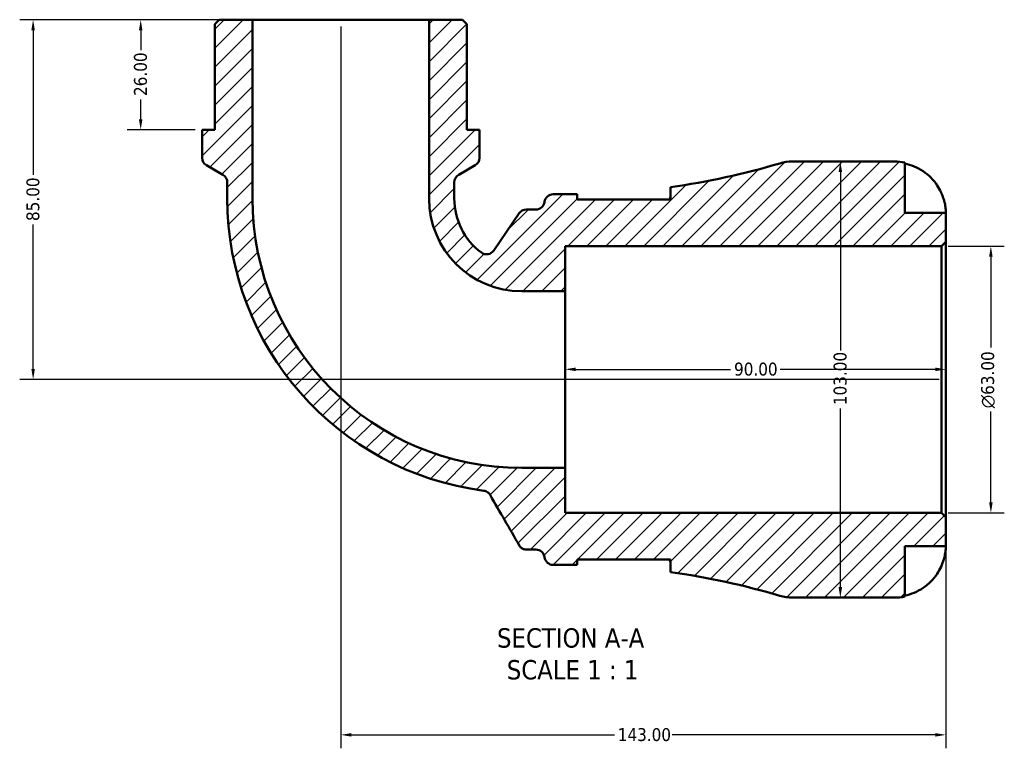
# Model space of a CAD drawing. Header units: millimetres. Extents: x 0 to 902, y -198 to 629.
# Tile 1 of 5: x 262 to 495, y -198 to -26. Entities that reach past the tile are written whole.
import ezdxf

# ---------------------------------------------------------------- set-up
doc = ezdxf.new("R2010")
doc.units = ezdxf.units.MM
for name, color, linetype, lineweight in [('Dimension (ANSI)', 7, 'Continuous', 25), ('Hatch (ANSI)', 7, 'Continuous', 18), ('Symbol (ANSI)', 7, 'Continuous', 25), ('Visible (ANSI)', 7, 'Continuous', 50)]:
    doc.layers.add(name, color=color, linetype=linetype, lineweight=lineweight)
doc.styles.add('Label Text (ANSI)', font='tahoma.ttf')
doc.styles.add('Note Text (ANSI)', font='tahoma.ttf')
doc.dimstyles.new('Default - mm (ANSI)', dxfattribs={"dimtxt": 3.04800009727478, "dimasz": 2.5, "dimexe": 3.175, "dimexo": 1.6002, "dimgap": 0.7999999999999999, "dimtad": 0, "dimtoh": 1, "dimrnd": 1e-08, "dimzin": 4, "dimdsep": 46, "dimtxsty": 'Note Text (ANSI)', "dimcen": 0.09, "dimdle": 10, "dimclrd": 256, "dimclre": 256, "dimclrt": 256, "dimadec": 1, "dimazin": 1, "dimtfac": 1, "dimtofl": 0, "dimtmove": 0, "dimatfit": 3, "dimfxl": 1, "dimtolj": 1, "dimtzin": 4, "dimlwd": -1, "dimlwe": -1, "dimarcsym": 0})

# ---------------------------------------------------------------- blocks, each defined once
blk = doc.blocks.new('*D7')
at = {"layer": 'Defpoints', "color": 0, "transparency": 16777216}
for p in [(390.9413381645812, -108.9689516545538), (390.9413381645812, -111.386205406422), (480.9413381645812, -111.3862054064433)]:
    blk.add_point(p, dxfattribs=at)
at = {"layer": 'Dimension (ANSI)', "transparency": 16777216}
for p, q in [((393.4413381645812, -108.9689516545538), (430.0831728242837, -108.9689516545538)), ((478.4413381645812, -108.9689516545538), (441.7995035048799, -108.9689516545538))]:
    blk.add_line(p, q, dxfattribs=at)
for points in [[(393.4413381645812, -108.5522849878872), (393.4413381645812, -109.3856183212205), (390.9413381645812, -108.9689516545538)], [(478.4413381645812, -108.5522849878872), (478.4413381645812, -109.3856183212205), (480.9413381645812, -108.9689516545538)]]:
    blk.add_solid(points, dxfattribs=at)
at = {"layer": 'Dimension (ANSI)', "transparency": 16777216, "insert": (430.8831728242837, -107.3825177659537), "char_height": 3.04800009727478, "attachment_point": 1, "style": 'Note Text (ANSI)'}
blk.add_mtext('\\A1;90.00', dxfattribs=at)
blk = doc.blocks.new('*D8')
at = {"layer": 'Defpoints', "color": 0, "transparency": 16777216}
for p in [(479.9113381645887, -79.88620540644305), (491.5834099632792, -79.88620540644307), (479.9113381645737, -142.886205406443)]:
    blk.add_point(p, dxfattribs=at)
at = {"layer": 'Dimension (ANSI)', "transparency": 16777216}
for p, q in [((481.5115381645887, -79.88620540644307), (494.7584099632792, -79.88620540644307)), ((491.5834099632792, -82.38620540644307), (491.5834099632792, -103.8133050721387)), ((491.5834099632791, -140.386205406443), (491.5834099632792, -118.9591057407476)), ((481.5115381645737, -142.886205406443), (494.7584099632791, -142.886205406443))]:
    blk.add_line(p, q, dxfattribs=at)
for points in [[(491.1667432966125, -82.38620540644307), (492.0000766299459, -82.38620540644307), (491.5834099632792, -79.88620540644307)], [(491.1667432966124, -140.386205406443), (492.0000766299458, -140.386205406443), (491.5834099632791, -142.886205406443)]]:
    blk.add_solid(points, dxfattribs=at)
at = {"layer": 'Dimension (ANSI)', "transparency": 16777216, "insert": (489.2904008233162, -118.1591057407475), "char_height": 3.04800009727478, "attachment_point": 1, "rotation": 90, "style": 'Note Text (ANSI)'}
blk.add_mtext('\\A1;\\fAIGDT|b0|i0;\\H3.0480;\\ln\\fTahoma|b0|i0;\\H3.0480;63.00', dxfattribs=at)
blk = doc.blocks.new('*D9')
at = {"layer": 'Defpoints', "color": 0, "transparency": 16777216}
for p in [(317.0764381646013, -26.38620540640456), (290.6439881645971, -52.38620540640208), (305.1536381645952, -52.38620540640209)]:
    blk.add_point(p, dxfattribs=at)
at = {"layer": 'Dimension (ANSI)', "transparency": 16777216}
for p, q in [((315.4762381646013, -26.38620540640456), (287.4689881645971, -26.38620540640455)), ((290.6439881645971, -28.88620540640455), (290.6439881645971, -33.57102730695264)), ((290.6439881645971, -49.88620540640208), (290.6439881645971, -45.20138350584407)), ((303.5534381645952, -52.38620540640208), (287.4689881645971, -52.38620540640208))]:
    blk.add_line(p, q, dxfattribs=at)
for points in [[(290.2273214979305, -28.88620540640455), (291.0606548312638, -28.88620540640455), (290.6439881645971, -26.38620540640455)], [(290.2273214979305, -49.88620540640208), (291.0606548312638, -49.88620540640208), (290.6439881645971, -52.38620540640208)]]:
    blk.add_solid(points, dxfattribs=at)
at = {"layer": 'Dimension (ANSI)', "transparency": 16777216, "insert": (289.0565307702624, -44.40138350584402), "char_height": 3.04800009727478, "attachment_point": 1, "rotation": 90, "style": 'Note Text (ANSI)'}
blk.add_mtext('\\A1;26.00', dxfattribs=at)
blk = doc.blocks.new('*D10')
at = {"layer": 'Defpoints', "color": 0, "transparency": 16777216}
for p in [(317.0764381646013, -26.38620540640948), (265.2214209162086, -111.3862054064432), (480.9413381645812, -111.3862054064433)]:
    blk.add_point(p, dxfattribs=at)
at = {"layer": 'Dimension (ANSI)', "transparency": 16777216}
for p, q in [((315.4762381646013, -26.38620540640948), (262.0464209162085, -26.38620540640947)), ((265.2214209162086, -28.88620540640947), (265.2214209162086, -63.0352046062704)), ((265.2214209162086, -108.8862054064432), (265.2214209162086, -74.73720620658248)), ((479.3411381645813, -111.3862054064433), (262.0464209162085, -111.3862054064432))]:
    blk.add_line(p, q, dxfattribs=at)
for points in [[(264.8047542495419, -28.88620540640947), (265.6380875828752, -28.88620540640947), (265.2214209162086, -26.38620540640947)], [(264.8047542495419, -108.8862054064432), (265.6380875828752, -108.8862054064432), (265.2214209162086, -111.3862054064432)]]:
    blk.add_solid(points, dxfattribs=at)
at = {"layer": 'Dimension (ANSI)', "transparency": 16777216, "insert": (263.6278224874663, -73.93720620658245), "char_height": 3.04800009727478, "attachment_point": 1, "rotation": 90, "style": 'Note Text (ANSI)'}
blk.add_mtext('\\A1;85.00', dxfattribs=at)
blk = doc.blocks.new('*D11')
at = {"layer": 'Defpoints', "color": 0, "transparency": 16777216}
for p in [(337.9413381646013, -26.38620540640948), (480.9413381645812, -143.9162054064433), (480.9413381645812, -195.2986038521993)]:
    blk.add_point(p, dxfattribs=at)
at = {"layer": 'Dimension (ANSI)', "transparency": 16777216}
for p, q in [((337.9413381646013, -27.98640540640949), (337.9413381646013, -198.4736038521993)), ((480.9413381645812, -145.5164054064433), (480.9413381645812, -198.4736038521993)), ((340.4413381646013, -195.2986038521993), (402.6016308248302, -195.2986038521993)), ((478.4413381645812, -195.2986038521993), (416.2810455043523, -195.2986038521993))]:
    blk.add_line(p, q, dxfattribs=at)
for points in [[(340.4413381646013, -194.8819371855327), (340.4413381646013, -195.715270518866), (337.9413381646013, -195.2986038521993)], [(478.4413381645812, -194.8819371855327), (478.4413381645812, -195.715270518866), (480.9413381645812, -195.2986038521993)]]:
    blk.add_solid(points, dxfattribs=at)
at = {"layer": 'Dimension (ANSI)', "transparency": 16777216, "insert": (403.4016308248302, -193.7111464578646), "char_height": 3.04800009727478, "attachment_point": 1, "style": 'Note Text (ANSI)'}
blk.add_mtext('\\A1;143.00', dxfattribs=at)
blk = doc.blocks.new('*D12')
at = {"layer": 'Defpoints', "color": 0, "transparency": 16777216}
for p in [(456.0054959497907, -59.88620540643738), (456.0054959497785, -59.88620540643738), (456.0054959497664, -162.8862054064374)]:
    blk.add_point(p, dxfattribs=at)
at = {"layer": 'Dimension (ANSI)', "transparency": 16777216}
for p, q in [((456.0054959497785, -62.38620540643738), (456.0054959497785, -104.5464980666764)), ((456.0054959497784, -160.3862054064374), (456.0054959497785, -118.2259127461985))]:
    blk.add_line(p, q, dxfattribs=at)
for points in [[(455.5888292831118, -62.38620540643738), (456.4221626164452, -62.38620540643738), (456.0054959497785, -59.88620540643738)], [(455.5888292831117, -160.3862054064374), (456.4221626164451, -160.3862054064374), (456.0054959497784, -162.8862054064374)]]:
    blk.add_solid(points, dxfattribs=at)
at = {"layer": 'Dimension (ANSI)', "transparency": 16777216, "insert": (454.4180385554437, -117.4259127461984), "char_height": 3.04800009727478, "attachment_point": 1, "rotation": 90, "style": 'Note Text (ANSI)'}
blk.add_mtext('\\A1;103.00', dxfattribs=at)

msp = doc.modelspace()

# ---------------------------------------------------------------- hatches: boundary and pattern name
at = {"layer": 'Hatch (ANSI)'}
h = msp.add_hatch(dxfattribs=at)
h.set_pattern_fill('ANSI31', color=256, scale=25.4, style=0)
h.set_pattern_definition([(45, (0, 0), (-2.245064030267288, 2.245064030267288), [])])
edge = h.paths.add_edge_path()
edge.add_ellipse((444.6596096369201, -152.586205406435), major_axis=(-2.931299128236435, -9.874081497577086), ratio=1, start_angle=0, end_angle=16.53447088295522)
edge.add_line((444.6596096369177, -162.8862054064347), (468.8163381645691, -162.8862054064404))
edge.add_ellipse((468.8163381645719, -150.7612054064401), major_axis=(-2.865561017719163e-12, -12.12500000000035), ratio=1, start_angle=2.658763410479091e-14, end_angle=11.53695903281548)
edge.add_line((471.2413381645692, -162.6412306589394), (471.241338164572, -150.761205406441))
edge.add_line((471.241338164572, -150.761205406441), (480.941338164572, -150.7612054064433))
edge.add_line((480.9413381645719, -150.7612054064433), (480.9413381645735, -143.9162054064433))
edge.add_line((480.9413381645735, -143.9162054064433), (479.9113381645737, -142.886205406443))
edge.add_line((479.9113381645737, -142.886205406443), (390.9413381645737, -142.886205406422))
edge.add_line((390.9413381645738, -142.886205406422), (390.9413381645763, -132.251105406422))
edge.add_line((390.9413381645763, -132.251105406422), (380.6938381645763, -132.2511054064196))
edge.add_ellipse((380.6938381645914, -68.63370540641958), major_axis=(-1.505277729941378e-11, -63.61740000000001), ratio=1, start_angle=270, end_angle=360, ccw=False)
edge.add_line((317.0764381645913, -68.63370540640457), (317.0764381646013, -26.38620540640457))
edge.add_line((317.0764381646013, -26.38620540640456), (309.1643381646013, -26.38620540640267))
edge.add_line((309.1643381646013, -26.38620540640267), (308.134338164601, -27.41620540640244))
edge.add_line((308.134338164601, -27.41620540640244), (308.1343381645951, -52.38620540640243))
edge.add_line((308.1343381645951, -52.38620540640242), (305.1536381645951, -52.38620540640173))
edge.add_line((305.1536381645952, -52.38620540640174), (305.1536381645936, -58.99686385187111))
edge.add_ellipse((307.2136381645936, -58.9968638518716), major_axis=(-2.060000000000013, 4.957317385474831e-13), ratio=1, start_angle=2.011918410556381e-13, end_angle=60.00000000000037)
edge.add_line((306.1836381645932, -60.78087618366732), (310.0850381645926, -63.03335052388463))
edge.add_ellipse((309.0550381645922, -64.81736285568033), major_axis=(1.030000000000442, 1.784012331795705), ratio=1, start_angle=300.0000000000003, end_angle=359.99999999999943, ccw=False)
edge.add_line((311.1150381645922, -64.81736285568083), (311.1150381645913, -68.63370540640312))
edge.add_ellipse((380.6938381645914, -68.63370540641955), major_axis=(-69.57880000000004, 1.640837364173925e-11), ratio=1, start_angle=0, end_angle=82.59036094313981)
edge.add_spline(control_points=[(371.7207872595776, -137.6314862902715), (371.9009702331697, -137.6549187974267), (372.0772635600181, -137.7020879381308), (372.4128832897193, -137.8414412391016), (372.5707393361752, -137.9330148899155), (372.9268024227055, -138.2080923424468), (373.1050157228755, -138.4119793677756), (373.2391369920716, -138.6442842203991)], knot_values=[-0.189492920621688, -0.189492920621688, -0.189492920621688, -0.189492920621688, -0.1349828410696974, -0.1349828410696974, -0.08047276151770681, -0.08047276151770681, 0, 0, 0, 0], degree=3, periodic=0)
edge.add_line((373.2391369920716, -138.6442842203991), (380.0991673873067, -150.5262054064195))
edge.add_spline(control_points=[(380.0991673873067, -150.5262054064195), (380.2123400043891, -150.722226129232), (380.3570498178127, -150.8982609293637), (380.6978896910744, -151.1961817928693), (380.8917011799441, -151.316041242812), (381.3492591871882, -151.5038116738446), (381.61493718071, -151.5562054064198), (381.8831797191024, -151.5562054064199)], knot_values=[-0.216279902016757, -0.216279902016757, -0.216279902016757, -0.216279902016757, -0.1483763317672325, -0.1483763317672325, -0.08047276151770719, -0.08047276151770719, 0, 0, 0, 0], degree=3, periodic=0)
edge.add_line((381.8831797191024, -151.5562054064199), (384.0661523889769, -151.5562054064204))
edge.add_ellipse((384.0661523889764, -153.6162054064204), major_axis=(4.957317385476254e-13, 2.060000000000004), ratio=1, start_angle=277.18075578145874, end_angle=359.9999999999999, ccw=False)
edge.add_ellipse((388.1538381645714, -153.1012054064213), major_axis=(-2.043842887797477, -0.2574999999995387), ratio=1, start_angle=0, end_angle=82.81924421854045)
edge.add_line((388.1538381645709, -155.1612054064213), (391.4938381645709, -155.1612054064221))
edge.add_ellipse((391.4938381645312, -331.6751135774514), major_axis=(3.968247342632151e-11, 176.5139081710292), ratio=1, start_angle=359.24772622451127, end_angle=360, ccw=False)
edge.add_line((393.8113381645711, -155.1764196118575), (393.8113381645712, -153.9012054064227))
edge.add_line((393.8113381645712, -153.9012054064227), (415.8613381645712, -153.9012054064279))
edge.add_line((415.8613381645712, -153.9012054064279), (415.8613381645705, -156.8512458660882))
edge.add_ellipse((391.4938381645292, -331.6751135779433), major_axis=(24.36750000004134, 174.8238677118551), ratio=1, start_angle=351.4004726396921, end_angle=360, ccw=False)
edge = h.paths.add_edge_path()
edge.add_ellipse((444.6596096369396, -70.1862054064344), major_axis=(2.46977690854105e-12, 10.2999999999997), ratio=1, start_angle=3.565142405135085e-15, end_angle=16.53447088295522)
edge.add_ellipse((391.4938381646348, 108.9027027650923), major_axis=(50.23447234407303, -169.2148266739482), ratio=1, start_angle=351.40047263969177, end_angle=360, ccw=False)
edge.add_line((415.861338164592, -65.92116494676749), (415.8613381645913, -68.87120540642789))
edge.add_line((415.8613381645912, -68.87120540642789), (393.8113381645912, -68.87120540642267))
edge.add_line((393.8113381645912, -68.87120540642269), (393.8113381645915, -67.59599120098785))
edge.add_ellipse((391.4938381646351, 108.9027027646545), major_axis=(2.317499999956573, -176.4986939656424), ratio=1, start_angle=359.24772622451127, end_angle=360, ccw=False)
edge.add_line((391.4938381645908, -67.61120540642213), (388.1538381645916, -67.61120540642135))
edge.add_ellipse((388.1538381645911, -69.67120540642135), major_axis=(4.77968170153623e-13, 2.060000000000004), ratio=1, start_angle=0, end_angle=82.81924421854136)
edge.add_ellipse((384.0661523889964, -69.15620540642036), major_axis=(2.043842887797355, -0.2575000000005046), ratio=1, start_angle=277.18075578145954, end_angle=360, ccw=False)
edge.add_line((384.066152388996, -71.21620540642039), (381.7831546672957, -71.21620540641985))
edge.add_ellipse((381.7831546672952, -73.27620540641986), major_axis=(4.779681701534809e-13, 2.060000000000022), ratio=1, start_angle=0, end_angle=55.73927222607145)
edge.add_line((380.08059689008, -72.11650845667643), (374.0967676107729, -80.90140271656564))
edge.add_ellipse((372.3942098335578, -79.74170576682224), major_axis=(1.702557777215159, -1.159696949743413), ratio=1, start_angle=267.49453442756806, end_angle=360.0000000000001, ccw=False)
edge.add_ellipse((380.6938381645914, -68.63370540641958), major_axis=(-9.532643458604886, -12.75823479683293), ratio=1, start_angle=306.76619334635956, end_angle=360, ccw=False)
edge.add_line((364.7676381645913, -68.63370540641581), (364.7676381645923, -64.8173628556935))
edge.add_ellipse((366.8276381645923, -64.817362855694), major_axis=(-2.060000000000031, 4.957317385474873e-13), ratio=1, start_angle=300.0000000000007, end_angle=359.99999999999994, ccw=False)
edge.add_line((365.7976381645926, -63.03335052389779), (369.6990381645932, -60.78087618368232))
edge.add_ellipse((368.6690381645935, -58.99686385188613), major_axis=(1.029999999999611, -1.7840123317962), ratio=1, start_angle=0, end_angle=59.99999999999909)
edge.add_line((370.7290381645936, -58.99686385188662), (370.7290381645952, -52.38620540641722))
edge.add_line((370.7290381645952, -52.38620540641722), (367.7483381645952, -52.38620540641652))
edge.add_line((367.7483381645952, -52.38620540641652), (367.7483381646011, -27.41620540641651))
edge.add_line((367.7483381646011, -27.41620540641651), (366.7183381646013, -26.3862054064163))
edge.add_line((366.7183381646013, -26.38620540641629), (358.8062381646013, -26.38620540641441))
edge.add_line((358.8062381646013, -26.38620540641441), (358.8062381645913, -68.6337054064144))
edge.add_ellipse((380.6938381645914, -68.63370540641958), major_axis=(-21.88760000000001, 5.172804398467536e-12), ratio=1, start_angle=9.439515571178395e-15, end_angle=90)
edge.add_line((380.6938381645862, -90.5213054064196), (390.9413381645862, -90.52130540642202))
edge.add_line((390.9413381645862, -90.52130540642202), (390.9413381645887, -79.88620540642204))
edge.add_line((390.9413381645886, -79.88620540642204), (479.9113381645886, -79.88620540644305))
edge.add_line((479.9113381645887, -79.88620540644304), (480.941338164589, -78.85620540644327))
edge.add_line((480.941338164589, -78.85620540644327), (480.9413381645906, -72.01120540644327))
edge.add_line((480.9413381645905, -72.01120540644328), (471.2413381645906, -72.011205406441))
edge.add_line((471.2413381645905, -72.011205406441), (471.2413381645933, -60.13118015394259))
edge.add_ellipse((468.8163381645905, -72.01120540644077), major_axis=(2.425000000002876, 11.88002525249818), ratio=1, start_angle=0, end_angle=11.53695903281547)
edge.add_line((468.8163381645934, -59.88620540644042), (444.659609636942, -59.8862054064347))

# ---------------------------------------------------------------- linework, layer by layer
at = {"layer": 'Visible (ANSI)'}
for p, q in [((309.1643381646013, -26.38620540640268), (308.134338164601, -27.41620540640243)), ((308.134338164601, -27.41620540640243), (308.1343381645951, -52.38620540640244)), ((317.0764381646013, -26.38620540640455), (309.1643381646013, -26.38620540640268)), ((317.0764381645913, -68.63370540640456), (317.0764381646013, -26.38620540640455)), ((358.8062381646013, -26.38620540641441), (317.0764381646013, -26.38620540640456)), ((366.7183381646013, -26.38620540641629), (358.8062381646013, -26.38620540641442)), ((358.8062381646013, -26.38620540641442), (358.8062381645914, -68.6337054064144)), ((367.748338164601, -27.41620540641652), (366.7183381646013, -26.38620540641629)), ((367.7483381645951, -52.38620540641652), (367.748338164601, -27.41620540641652)), ((308.1343381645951, -52.38620540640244), (305.1536381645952, -52.38620540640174)), ((305.1536381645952, -52.38620540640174), (305.1536381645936, -58.99686385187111)), ((370.7290381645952, -52.38620540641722), (367.7483381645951, -52.38620540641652)), ((370.7290381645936, -58.99686385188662), (370.7290381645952, -52.38620540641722)), ((468.8163381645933, -59.88620540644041), (444.659609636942, -59.8862054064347)), ((471.2413381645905, -72.01120540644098), (471.2413381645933, -60.13118015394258)), ((306.1836381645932, -60.78087618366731), (310.0850381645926, -63.03335052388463)), ((365.7976381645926, -63.0333505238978), (369.6990381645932, -60.78087618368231)), ((311.1150381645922, -64.81736285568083), (311.1150381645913, -68.63370540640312)), ((364.7676381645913, -68.63370540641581), (364.7676381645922, -64.8173628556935)), ((415.861338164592, -65.9211649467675), (415.8613381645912, -68.87120540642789)), ((391.4938381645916, -67.61120540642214), (388.1538381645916, -67.61120540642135)), ((393.8113381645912, -68.87120540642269), (393.8113381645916, -67.59599120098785)), ((415.8613381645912, -68.87120540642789), (393.8113381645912, -68.87120540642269)), ((380.08059689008, -72.11650845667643), (374.0967676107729, -80.90140271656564)), ((384.0661523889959, -71.21620540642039), (381.7831546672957, -71.21620540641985)), ((480.9413381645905, -72.01120540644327), (471.2413381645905, -72.01120540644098)), ((480.941338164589, -78.85620540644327), (480.9413381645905, -72.01120540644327)), ((479.9113381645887, -79.88620540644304), (480.941338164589, -78.85620540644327)), ((480.9413381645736, -143.9162054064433), (480.941338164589, -78.85620540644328)), ((390.9413381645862, -90.52130540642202), (390.9413381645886, -79.88620540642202)), ((390.9413381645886, -79.88620540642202), (479.9113381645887, -79.88620540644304)), ((479.9113381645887, -79.88620540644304), (479.9113381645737, -142.886205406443)), ((380.6938381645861, -90.52130540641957), (390.9413381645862, -90.52130540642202)), ((390.9413381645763, -132.251105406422), (390.9413381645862, -90.52130540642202)), ((390.9413381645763, -132.251105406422), (380.6938381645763, -132.2511054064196)), ((390.9413381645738, -142.886205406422), (390.9413381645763, -132.251105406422)), ((479.9113381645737, -142.886205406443), (390.9413381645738, -142.886205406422)), ((480.9413381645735, -143.9162054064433), (479.9113381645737, -142.886205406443)), ((480.9413381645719, -150.7612054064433), (480.9413381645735, -143.9162054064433)), ((471.2413381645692, -162.6412306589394), (471.2413381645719, -150.761205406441)), ((471.2413381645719, -150.761205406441), (480.9413381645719, -150.7612054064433)), ((381.8831797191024, -151.5562054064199), (384.0661523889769, -151.5562054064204)), ((388.1538381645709, -155.1612054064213), (391.4938381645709, -155.1612054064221)), ((393.8113381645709, -155.1764196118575), (393.8113381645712, -153.9012054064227)), ((393.8113381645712, -153.9012054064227), (415.8613381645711, -153.9012054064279)), ((415.8613381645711, -153.9012054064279), (415.8613381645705, -156.8512458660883)), ((444.6596096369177, -162.8862054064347), (468.8163381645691, -162.8862054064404))]:
    msp.add_line(p, q, dxfattribs=at)
for centre, radius, start, end in [((307.2136381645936, -58.9968638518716), 2.060000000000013, 180, 239.9999999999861), ((368.6690381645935, -58.99686385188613), 2.060000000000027, 299.9999999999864, 0), ((391.4938381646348, 108.9027027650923), 176.5139081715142, 277.9349435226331, 286.5344708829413), ((444.6596096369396, -70.1862054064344), 10.2999999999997, 89.99999999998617, 106.5344708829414), ((468.8163381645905, -72.01120540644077), 12.12500000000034, 78.46304096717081, 89.99999999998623), ((309.0550381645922, -64.81736285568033), 2.060000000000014, 0, 59.99999999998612), ((366.8276381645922, -64.817362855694), 2.060000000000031, 119.9999999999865, 180), ((380.6938381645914, -68.63370540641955), 69.57880000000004, 180, 262.5903609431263), ((380.6938381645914, -68.63370540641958), 63.61740000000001, 180, 269.9999999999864), ((380.6938381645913, -68.63370540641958), 21.88760000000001, 180, 269.9999999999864), ((380.6938381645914, -68.63370540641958), 15.92620000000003, 180, 233.2338066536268), ((384.0661523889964, -69.15620540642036), 2.060000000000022, 269.9999999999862, 352.8192442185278), ((388.1538381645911, -69.67120540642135), 2.060000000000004, 89.99999999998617, 172.8192442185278), ((391.4938381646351, 108.9027027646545), 176.5139081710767, 269.9999999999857, 270.7522737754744), ((381.7831546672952, -73.27620540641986), 2.060000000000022, 89.99999999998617, 145.7392722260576), ((372.3942098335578, -79.74170576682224), 2.059999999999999, 233.2338066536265, 325.7392722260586), ((384.0661523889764, -153.6162054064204), 2.060000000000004, 7.180755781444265, 89.99999999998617), ((388.1538381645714, -153.1012054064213), 2.060000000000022, 187.1807557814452, 269.9999999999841), ((391.4938381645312, -331.6751135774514), 176.5139081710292, 89.24772622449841, 89.99999999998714), ((391.4938381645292, -331.6751135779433), 176.5139081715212, 73.46552911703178, 82.06505647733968), ((444.6596096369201, -152.586205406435), 10.2999999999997, 253.4655291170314, 269.9999999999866), ((468.8163381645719, -150.7612054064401), 12.12500000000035, 269.9999999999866, 281.5369590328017)]:
    msp.add_arc(centre, radius, start, end, dxfattribs=at)
for points, knots in [([(471.2413381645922, -60.36116142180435), (472.0178861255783, -60.52038806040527), (472.7763271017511, -60.75986410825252), (474.1391948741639, -61.3257682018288), (474.8658212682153, -61.70774592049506), (476.2220050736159, -62.61660458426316), (476.8515718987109, -63.14347148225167), (477.9106947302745, -64.20561545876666), (478.4374324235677, -64.83911320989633), (479.2448518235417, -66.05173732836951), (479.5552103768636, -66.61129476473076), (479.8095589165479, -67.16120540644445)], [0.2300371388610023, 0.2300371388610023, 0.2300371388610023, 0.2300371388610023, 0.4481544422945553, 0.4481544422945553, 0.6727436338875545, 0.6727436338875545, 0.8973328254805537, 0.8973328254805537, 1.122732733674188, 1.122732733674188, 1.29814861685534, 1.29814861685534, 1.29814861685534, 1.29814861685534]), ([(479.8095589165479, -67.16120540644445), (479.9039206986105, -67.36521895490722), (479.9931719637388, -67.57158372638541), (480.1672657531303, -68.00406600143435), (480.2507499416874, -68.22950355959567), (480.4235985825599, -68.73927140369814), (480.5075179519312, -69.02054339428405), (480.7092302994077, -69.79214447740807), (480.7941593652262, -70.2508316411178), (480.9044672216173, -71.06619381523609), (480.9251727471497, -71.40320819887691), (480.9435767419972, -71.88366390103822), (480.9413381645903, -72.01120540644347), (480.9413381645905, -72.01120540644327)], [-0.7851646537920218, -0.7851646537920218, -0.7851646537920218, -0.7851646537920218, -0.7167420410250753, -0.7167420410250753, -0.642593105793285, -0.642593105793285, -0.5481733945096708, -0.5481733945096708, -0.3758449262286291, -0.3758449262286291, -0.1926591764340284, -0.1926591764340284, 0, 0, 0, 0]), ([(415.6464688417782, -68.87121742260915), (415.6584778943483, -68.84683916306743), (415.6700033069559, -68.82261846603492), (415.8000237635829, -68.5392225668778), (415.861338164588, -68.30023415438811), (415.8613381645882, -68.08527811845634)], [-0.4378894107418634, -0.4378894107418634, -0.4378894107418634, -0.4378894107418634, -0.418157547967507, -0.418157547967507, -0.2054532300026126, -0.2054532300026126, -0.2054532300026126, -0.2054532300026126]), ([(371.7207872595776, -137.6314862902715), (371.9009702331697, -137.6549187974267), (372.0772635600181, -137.7020879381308), (372.4128832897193, -137.8414412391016), (372.5707393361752, -137.9330148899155), (372.9268024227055, -138.2080923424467), (373.1050157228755, -138.4119793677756), (373.2391369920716, -138.6442842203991)], [-0.189492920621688, -0.189492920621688, -0.189492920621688, -0.189492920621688, -0.1349828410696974, -0.1349828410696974, -0.08047276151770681, -0.08047276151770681, 0, 0, 0, 0]), ([(373.2391369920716, -138.6442842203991), (374.395989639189, -140.6480117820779), (375.5528422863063, -142.6517393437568), (377.8395190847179, -146.6123797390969), (378.9693432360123, -148.5692925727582), (380.0991673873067, -150.5262054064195)], [-1.490940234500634, -1.490940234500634, -1.490940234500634, -1.490940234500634, -0.7968286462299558, -0.7968286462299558, -0.1189341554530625, -0.1189341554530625, -0.1189341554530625, -0.1189341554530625]), ([(380.0991673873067, -150.5262054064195), (380.2123400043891, -150.722226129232), (380.3570498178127, -150.8982609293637), (380.6978896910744, -151.1961817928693), (380.8917011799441, -151.316041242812), (381.3492591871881, -151.5038116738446), (381.61493718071, -151.5562054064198), (381.8831797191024, -151.5562054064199)], [-0.216279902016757, -0.216279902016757, -0.216279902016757, -0.216279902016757, -0.1483763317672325, -0.1483763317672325, -0.08047276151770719, -0.08047276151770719, 0, 0, 0, 0]), ([(480.9413381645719, -150.7612054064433), (480.9413381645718, -150.7612054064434), (480.9418475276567, -150.8198529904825), (480.9374718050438, -151.0629077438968), (480.931900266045, -151.2579283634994), (480.8871953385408, -151.8461789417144), (480.8380836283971, -152.2748190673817), (480.6740372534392, -153.1114958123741), (480.5863987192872, -153.4755189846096), (480.3910155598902, -154.1353488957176), (480.2954986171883, -154.4208928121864), (480.0775405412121, -155.0013576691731), (479.9553647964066, -155.2941190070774), (479.818346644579, -155.5921769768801), (479.8139580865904, -155.6016942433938), (479.809558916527, -155.6112054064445)], [-3.375359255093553, -3.375359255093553, -3.375359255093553, -3.375359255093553, -3.244720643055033, -3.244720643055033, -3.100812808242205, -3.100812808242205, -2.913185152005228, -2.913185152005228, -2.785408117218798, -2.785408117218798, -2.690943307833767, -2.690943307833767, -2.594272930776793, -2.594272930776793, -2.591082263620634, -2.591082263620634, -2.591082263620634, -2.591082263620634]), ([(479.809558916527, -155.6112054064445), (479.5552103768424, -156.161116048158), (479.2448518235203, -156.7206734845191), (478.4374324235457, -157.9332976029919), (477.9106947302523, -158.5667953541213), (476.851571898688, -159.6289393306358), (476.222005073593, -160.155806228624), (474.8658212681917, -161.0646648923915), (474.1391948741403, -161.4466426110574), (472.7763271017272, -162.0125467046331), (472.0178861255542, -162.2520227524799), (471.241338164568, -162.4112493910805)], [5.914314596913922, 5.914314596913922, 5.914314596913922, 5.914314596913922, 6.089730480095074, 6.089730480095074, 6.315130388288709, 6.315130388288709, 6.539719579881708, 6.539719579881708, 6.764308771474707, 6.764308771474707, 6.982426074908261, 6.982426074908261, 6.982426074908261, 6.982426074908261])]:
    msp.add_open_spline(points, degree=3, knots=knots, dxfattribs=at)
msp.add_open_spline([(415.8613381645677, -154.6871326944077), (415.8613381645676, -154.4521815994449), (415.7880998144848, -154.1885522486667), (415.6464643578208, -153.9012051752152)], degree=3, dxfattribs=at)

# ---------------------------------------------------------------- texts
at = {"layer": 'Symbol (ANSI)', "char_height": 4.571999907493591, "attachment_point": 7, "style": 'Label Text (ANSI)'}
for s, insert in [('SECTION A-A', (374.8595783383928, -174.7786965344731)), ('SCALE 1 : 1', (377.178923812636, -182.2915538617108))]:
    msp.add_mtext(s, dxfattribs=dict(at, insert=insert))

# ---------------------------------------------------------------- dimensions: what is measured, and where the dimension line sits
at = {"layer": 'Dimension (ANSI)'}
for base, p1, p2, angle, override, picture, middle in [((265.2214209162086, -111.3862054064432), (317.0764381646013, -26.38620540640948), (480.9413381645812, -111.3862054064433), 90, {"dimtoh": 0, "dimdec": 2, "dimtp": 0, "dimtm": -0, "dimtdec": 2, "dimatfit": 1}, '*D10', (265.2214209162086, -68.8862054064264)), ((290.6439881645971, -52.38620540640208), (317.0764381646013, -26.38620540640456), (305.1536381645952, -52.38620540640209), 270, {"dimtoh": 0, "dimdec": 2, "dimtp": 0, "dimtm": -0, "dimtdec": 2, "dimatfit": 1}, '*D9', (290.6439881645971, -39.38620540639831)), ((480.9413381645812, -195.2986038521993), (337.9413381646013, -26.38620540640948), (480.9413381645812, -143.9162054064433), 180, {"dimtoh": 0, "dimdec": 2, "dimtp": 0, "dimtm": -0, "dimtdec": 2, "dimatfit": 1}, '*D11', (409.4413381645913, -195.2986038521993)), ((456.0054959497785, -59.88620540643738), (456.0054959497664, -162.8862054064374), (456.0054959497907, -59.88620540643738), 270, {"dimtoh": 0, "dimdec": 2, "dimse1": 1, "dimse2": 1, "dimtp": 0, "dimtm": -0, "dimtdec": 2, "dimatfit": 1}, '*D12', (456.0054959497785, -111.3862054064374)), ((390.9413381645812, -108.9689516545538), (480.9413381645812, -111.3862054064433), (390.9413381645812, -111.386205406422), 180, {"dimtoh": 0, "dimdec": 2, "dimse1": 1, "dimse2": 1, "dimtp": 0, "dimtm": -0, "dimtdec": 2, "dimatfit": 1}, '*D7', (435.9413381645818, -108.9689516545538))]:
    dim = msp.add_linear_dim(base=base, p1=p1, p2=p2, angle=angle, dimstyle='Default - mm (ANSI)', override=override, dxfattribs=at)
    dim.commit()
    dim.dimension.update_dxf_attribs({"geometry": picture, "text_midpoint": middle, "dimtype": 160})
dim = msp.add_linear_dim(base=(491.5834099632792, -79.88620540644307), p1=(479.9113381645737, -142.886205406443), p2=(479.9113381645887, -79.88620540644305), angle=90, text='\\fAIGDT|b0|i0;\\H3.0480;\\ln\\fTahoma|b0|i0;\\H3.0480;<>', dimstyle='Default - mm (ANSI)', override={"dimtoh": 0, "dimdec": 2, "dimtp": 0, "dimtm": -0, "dimtdec": 2, "dimatfit": 1}, dxfattribs=at)
dim.commit()
dim.dimension.update_dxf_attribs({"geometry": '*D8', "text_midpoint": (491.5834099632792, -111.386205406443), "dimtype": 160})

doc.saveas('drawing.dxf')
